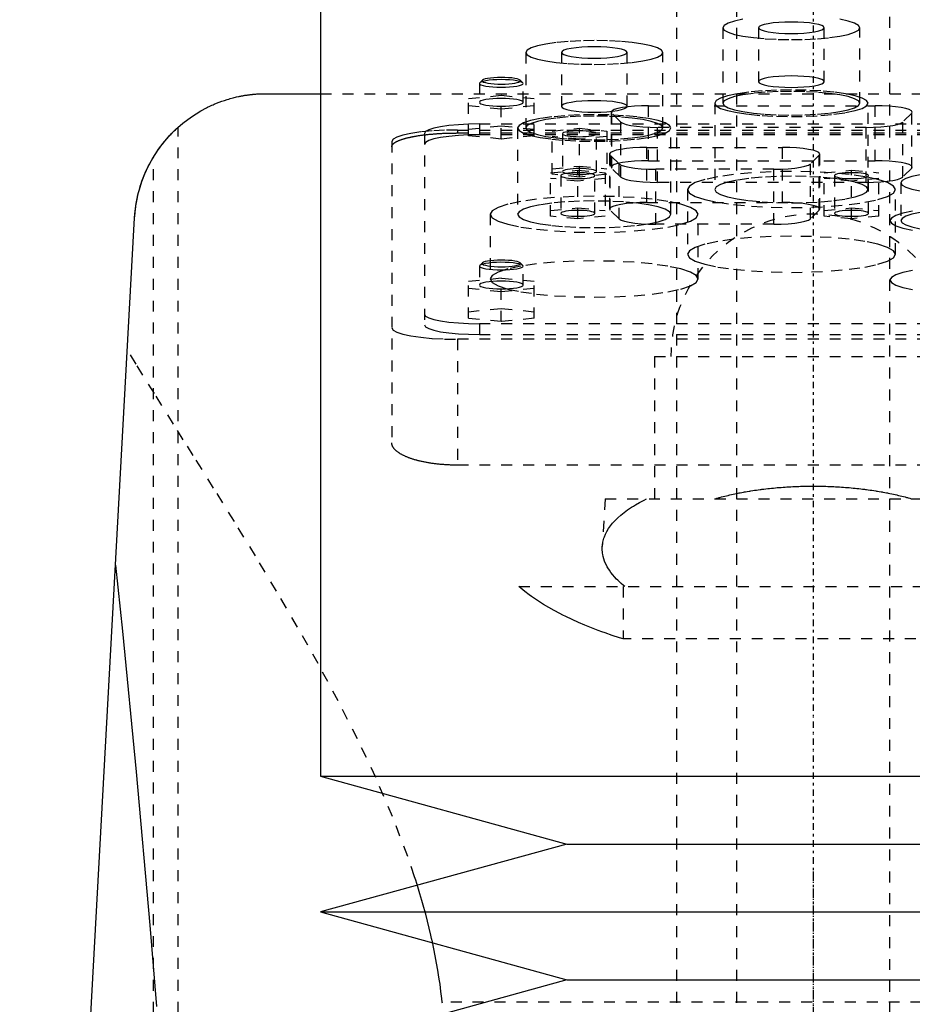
# Model space of a CAD drawing. Extents: x -120 to 120, y -1 to 1168.
# Tile 8 of 10: x -72 to 9, y 688 to 778. Entities that reach past the tile are written whole.
import ezdxf

# ---------------------------------------------------------------- set-up
doc = ezdxf.new("R2010")
doc.units = 0
doc.linetypes.add('CENTER', pattern=[1.5, 0.45, -0.5, 0.05, -0.5])
doc.linetypes.add('DASHED', pattern=[2, 1, -1])
for name, color, linetype in [('AM_0', 7, 'CONTINUOUS'), ('AM_3', 7, 'DASHED'), ('AM_7', 7, 'CENTER')]:
    doc.layers.add(name, color=color, linetype=linetype)

msp = doc.modelspace()

# ---------------------------------------------------------------- linework, layer by layer
at = {"layer": 'AM_0', "color": 7, "linetype": 'CONTINUOUS'}
for p, q in [((-45, 888.75), (-45, 709.2)), ((-50, 771.5), (-45, 771.5)), ((-72.484, 569.6), (-61.982, 760.16)), ((-45, 709.2), (-22.5, 703)), ((-45, 709.2), (45, 709.2)), ((-22.5, 703), (-45, 696.8)), ((-22.5, 703), (22.5, 703)), ((-45, 696.8), (-22.5, 690.6)), ((-45, 696.8), (45, 696.8)), ((-22.5, 690.6), (-45, 684.4)), ((-22.5, 690.6), (22.5, 690.6))]:
    msp.add_line(p, q, dxfattribs=at)
for points in [[(-61.982, 760.16, 0), (-61.956, 760.528, 0), (-61.869, 761.267, 0), (-61.735, 762.006, 0), (-61.651, 762.374, 0), (-61.554, 762.742, 0), (-61.323, 763.472, 0), (-61.044, 764.194, 0), (-60.714, 764.905, 0), (-60.332, 765.603, 0), (-59.898, 766.284, 0), (-59.661, 766.618, 0), (-59.409, 766.948, 0), (-58.862, 767.592, 0), (-58.251, 768.214, 0), (-57.568, 768.812, 0), (-56.802, 769.386, 0), (-55.928, 769.933, 0), (-55.412, 770.21, 0), (-55.319, 770.257, 0), (-55.126, 770.35, 0), (-54.925, 770.443, 0), (-54.822, 770.489, 0), (-54.716, 770.534, 0), (-54.498, 770.625, 0), (-54.271, 770.714, 0), (-54.033, 770.802, 0), (-53.786, 770.887, 0), (-53.528, 770.97, 0), (-53.394, 771.01, 0), (-53.257, 771.049, 0), (-52.973, 771.126, 0), (-52.673, 771.198, 0), (-52.49, 771.239, 0), (-52.437, 771.25, 0), (-52.383, 771.261, 0), (-52.355, 771.267, 0), (-52.327, 771.272, 0), (-52.271, 771.283, 0), (-52.213, 771.294, 0), (-52.154, 771.305, 0), (-52.094, 771.316, 0), (-52.032, 771.327, 0), (-52.001, 771.332, 0), (-51.97, 771.337, 0), (-51.906, 771.348, 0), (-51.841, 771.358, 0), (-51.775, 771.368, 0), (-51.708, 771.378, 0), (-51.641, 771.387, 0), (-51.606, 771.392, 0), (-51.572, 771.397, 0), (-51.502, 771.406, 0), (-51.431, 771.414, 0), (-51.395, 771.419, 0), (-51.359, 771.423, 0), (-51.287, 771.431, 0), (-51.213, 771.438, 0), (-51.176, 771.442, 0), (-51.139, 771.446, 0), (-51.064, 771.453, 0), (-50.988, 771.459, 0), (-50.912, 771.465, 0), (-50.835, 771.471, 0), (-50.757, 771.476, 0), (-50.718, 771.479, 0), (-50.679, 771.481, 0), (-50.6, 771.485, 0), (-50.521, 771.489, 0), (-50.441, 771.492, 0), (-50.362, 771.495, 0), (-50.281, 771.497, 0), (-50.241, 771.498, 0), (-50.201, 771.498, 0), (-50.121, 771.499, 0), (-50.04, 771.5, 0), (-50, 771.5, 0)], [(-60.267, 765.713, 0), (-60.178, 765.857, 0), (-59.993, 766.143, 0), (-59.802, 766.422, 0), (-59.706, 766.557, 0), (-59.609, 766.688, 0), (-59.419, 766.935, 0), (-59.237, 767.16, 0), (-59.067, 767.36, 0), (-58.91, 767.538, 0), (-58.759, 767.702, 0), (-58.687, 767.779, 0), (-58.617, 767.852, 0), (-58.485, 767.986, 0), (-58.366, 768.103, 0), (-58.263, 768.202, 0), (-58.175, 768.284, 0), (-58.105, 768.349, 0), (-58.077, 768.375, 0), (-58.053, 768.397, 0), (-58.019, 768.427, 0), (-58.002, 768.442, 0), (-58, 768.444, 0)], [(-61.982, 760.16, 0), (-61.972, 760.323, 0), (-61.945, 760.648, 0), (-61.909, 760.972, 0), (-61.888, 761.134, 0), (-61.865, 761.295, 0), (-61.812, 761.617, 0), (-61.75, 761.937, 0), (-61.679, 762.255, 0), (-61.6, 762.572, 0), (-61.512, 762.886, 0), (-61.465, 763.042, 0), (-61.416, 763.197, 0), (-61.312, 763.506, 0), (-61.199, 763.812, 0), (-61.077, 764.115, 0), (-60.948, 764.414, 0), (-60.81, 764.709, 0), (-60.738, 764.856, 0), (-60.665, 765.001, 0), (-60.511, 765.289, 0), (-60.35, 765.572, 0), (-60.267, 765.713, 0)], [(-63.73, 728.445, 0), (-63.093, 722.445, 0), (-61.836, 709.583, 0), (-60.603, 695.589, 0), (-59.995, 688.173, 0)]]:
    msp.add_polyline3d(points, dxfattribs=at)
at = {"layer": 'AM_3', "color": 6, "linetype": 'DASHED'}
for p, q in [((-7, 1129.5), (-7, 355.5)), ((7, 355.5), (7, 1129.5)), ((-12.5, 1117.5), (-12.5, 396.5)), ((-8.25, 777.519), (-8.25, 770.625)), ((-5, 777.519), (-5, 772.595)), ((1, 772.595), (1, 777.519)), ((4.25, 770.625), (4.25, 777.519)), ((-26.25, 775.262), (-26.25, 768.368)), ((-23, 775.262), (-23, 770.337)), ((-17, 770.337), (-17, 775.262)), ((-13.75, 768.368), (-13.75, 775.262)), ((-30.5, 772.432), (-30.5, 770.709)), ((-30.223, 772.732), (-30.469, 772.493)), ((-26.531, 772.493), (-26.777, 772.732)), ((-26.5, 770.709), (-26.5, 772.432)), ((-45, 771.5), (45, 771.5)), ((-28.5, 771.32), (-31.5, 771.019)), ((-28.5, 767.359), (-28.5, 771.32)), ((-25.5, 771.019), (-28.5, 771.32)), ((-31.5, 767.66), (-31.5, 771.019)), ((-31.5, 770.417), (-28.5, 770.117)), ((-28.5, 770.117), (-25.5, 770.417)), ((-25.5, 767.66), (-25.5, 771.019)), ((-15.048, 770.404), (5.648, 770.404)), ((-15.048, 765.382), (-15.048, 770.404)), ((-9, 770.625), (-9, 762.747)), ((5, 762.747), (5, 770.625)), ((5.648, 765.382), (5.648, 770.404)), ((-18.448, 769.814), (-18.448, 764.791)), ((-18.396, 764.689), (-18.396, 769.711)), ((-17.585, 768.912), (-18.396, 769.711)), ((8.996, 769.711), (8.185, 768.912)), ((8.996, 764.689), (8.996, 769.711)), ((-31.5, 768.262), (-28.5, 768.563)), ((-30.5, 768.733), (30.5, 768.733)), ((-30.5, 768.733), (-30.5, 767.748)), ((-28.5, 768.563), (-25.5, 768.262)), ((-17.585, 763.89), (-17.585, 768.912)), ((8.185, 763.89), (8.185, 768.912)), ((-58, 569.6), (-58, 768.444)), ((-35.5, 767.865), (-35.5, 750.383)), ((-32.5, 768.182), (-32.5, 767.91)), ((-32.5, 768.182), (32.5, 768.182)), ((-32.5, 767.91), (32.5, 767.91)), ((-28.5, 767.359), (-31.5, 767.66)), ((30.5, 767.748), (-30.5, 767.748)), ((-25.5, 767.66), (-28.5, 767.359)), ((-27, 768.368), (-27, 760.489)), ((-23.85, 768.089), (-21.35, 768.34)), ((-23.85, 764.141), (-23.85, 768.089)), ((-22.9, 767.839), (-22.9, 764.392)), ((-21.35, 768.34), (-18.85, 768.089)), ((-21.35, 763.891), (-21.35, 768.34)), ((-19.8, 764.392), (-19.8, 767.839)), ((-18.85, 768.089), (-18.85, 764.141)), ((-14.237, 763.402), (-14.237, 768.425)), ((4.837, 768.425), (-14.237, 768.425)), ((-13, 760.489), (-13, 768.368)), ((4.837, 763.402), (4.837, 768.425)), ((-38.5, 767.14), (-38.5, 739.634)), ((-21.35, 767.337), (-23.85, 767.588)), ((-18.85, 767.588), (-21.35, 767.337)), ((-18.598, 765.994), (-18.598, 760.971)), ((-18.546, 760.868), (-18.546, 765.891)), ((-17.735, 765.092), (-18.546, 765.891)), ((-15.198, 766.584), (-2.802, 766.584)), ((-15.198, 761.561), (-15.198, 766.584)), ((-2.802, 761.561), (-2.802, 766.584)), ((0.546, 765.891), (-0.265, 765.092)), ((0.546, 760.868), (0.546, 765.891)), ((0.598, 760.971), (0.598, 765.994)), ((-60.267, 569.6), (-60.267, 765.713)), ((-17.735, 760.07), (-17.735, 765.092)), ((-15.048, 765.382), (5.648, 765.382)), ((-0.265, 760.07), (-0.265, 765.092)), ((-24, 764.269), (-21.5, 764.52)), ((-24, 760.321), (-24, 764.269)), ((-23.85, 764.642), (-21.35, 764.893)), ((-21.35, 763.891), (-23.85, 764.141)), ((-21.5, 764.52), (-19, 764.269)), ((-21.5, 760.07), (-21.5, 764.52)), ((-21.35, 764.893), (-18.85, 764.642)), ((-18.85, 764.141), (-21.35, 763.891)), ((-19, 764.269), (-19, 760.321)), ((-17.585, 763.89), (-18.396, 764.689)), ((-14.387, 759.582), (-14.387, 764.604)), ((-3.613, 764.604), (-14.387, 764.604)), ((-3.613, 759.582), (-3.613, 764.604)), ((1, 764.269), (3.5, 764.52)), ((1, 760.321), (1, 764.269)), ((3.5, 764.52), (6, 764.269)), ((3.5, 760.07), (3.5, 764.52)), ((6, 760.321), (6, 764.269)), ((8.996, 764.689), (8.185, 763.89)), ((-21.5, 763.517), (-24, 763.768)), ((-23.05, 764.018), (-23.05, 760.572)), ((-19, 763.768), (-21.5, 763.517)), ((-19.95, 760.572), (-19.95, 764.018)), ((4.837, 763.402), (-14.237, 763.402)), ((3.5, 763.517), (1, 763.768)), ((1.95, 764.018), (1.95, 760.572)), ((6, 763.768), (3.5, 763.517)), ((5.05, 760.572), (5.05, 764.018)), ((8, 763.357), (8, 759.91)), ((-11.5, 762.747), (-11.5, 756.838)), ((7.5, 756.838), (7.5, 762.747)), ((-15.198, 761.561), (-2.802, 761.561)), ((-29.5, 760.489), (-29.5, 754.581)), ((-24, 760.822), (-21.5, 761.073)), ((-21.5, 761.073), (-19, 760.822)), ((-17.735, 760.07), (-18.546, 760.868)), ((-10.5, 754.581), (-10.5, 760.489)), ((0.546, 760.868), (-0.265, 760.07)), ((1, 760.822), (3.5, 761.073)), ((3.5, 761.073), (6, 760.822)), ((-21.5, 760.07), (-24, 760.321)), ((-19, 760.321), (-21.5, 760.07)), ((-3.613, 759.582), (-14.387, 759.582)), ((3.5, 760.07), (1, 760.321)), ((6, 760.321), (3.5, 760.07)), ((-30.223, 756.056), (-30.469, 755.817)), ((-26.531, 755.817), (-26.777, 756.056)), ((-30.469, 755.817), (-30.5, 755.756)), ((-30.5, 755.756), (-30.5, 754.032)), ((-26.5, 754.032), (-26.5, 755.756)), ((-28.5, 754.643), (-31.5, 754.342)), ((-31.5, 750.99), (-31.5, 754.342)), ((-28.5, 750.689), (-28.5, 754.643)), ((-25.5, 754.342), (-28.5, 754.643)), ((-25.5, 750.99), (-25.5, 754.342)), ((-31.5, 753.741), (-28.5, 753.44)), ((-28.5, 753.44), (-25.5, 753.741)), ((-31.5, 751.591), (-28.5, 751.892)), ((-28.5, 751.892), (-25.5, 751.591)), ((-28.5, 750.689), (-31.5, 750.99)), ((-25.5, 750.99), (-28.5, 750.689)), ((30.5, 750.5), (-30.5, 750.5)), ((-30.5, 750.5), (-30.5, 749.515)), ((-32.5, 749.081), (-32.5, 737.586)), ((32.5, 749.081), (-32.5, 749.081)), ((-30.5, 749.515), (30.5, 749.515)), ((-14.5, 747.5), (-14.5, 734.5)), ((-14.5, 747.5), (14.5, 747.5)), ((32.5, 737.586), (-32.5, 737.586)), ((-19, 734.5), (-19.272, 730.154)), ((-19, 734.5), (19, 734.5)), ((-26.891, 726.5), (26.891, 726.5)), ((-17.375, 726.5), (-17.375, 721.733)), ((17.375, 721.733), (-17.375, 721.733)), ((33.888, 688.559), (-33.888, 688.559))]:
    msp.add_line(p, q, dxfattribs=at)
for points in [[(-6.419, 778.287), (-7.197, 778.122), (-7.774, 777.934), (-8.13, 777.731), (-8.25, 777.519), (-8.13, 777.307), (-7.774, 777.104), (-7.197, 776.916), (-6.419, 776.752), (-5.472, 776.617), (-4.392, 776.516), (-3.219, 776.455), (-2, 776.434), (-0.781, 776.455), (0.392, 776.516), (1.472, 776.617), (2.419, 776.752), (3.197, 776.916), (3.774, 777.104), (4.13, 777.307), (4.25, 777.519), (4.13, 777.731), (3.774, 777.934), (3.197, 778.122), (2.419, 778.287)], [(-28.5, 772.78), (-28.89, 772.773), (-29.265, 772.753), (-29.611, 772.721), (-29.914, 772.678), (-30.163, 772.625), (-30.348, 772.565), (-30.462, 772.5), (-30.5, 772.432)], [(-30.5, 772.432), (-30.462, 772.364), (-30.348, 772.299), (-30.163, 772.239), (-29.914, 772.187), (-29.611, 772.143), (-29.265, 772.111), (-28.89, 772.092), (-28.5, 772.085), (-28.11, 772.092), (-27.735, 772.111), (-27.389, 772.143), (-27.086, 772.187), (-26.837, 772.239), (-26.652, 772.299), (-26.538, 772.364), (-26.5, 772.432), (-26.538, 772.5), (-26.652, 772.565), (-26.837, 772.625), (-27.086, 772.678), (-27.389, 772.721), (-27.735, 772.753), (-28.11, 772.773), (-28.5, 772.78)], [(-30.223, 772.732), (-30.25, 772.673), (-30.21, 772.614), (-30.105, 772.557), (-29.939, 772.506), (-29.718, 772.46), (-29.451, 772.423), (-29.147, 772.396), (-28.819, 772.38), (-28.479, 772.375), (-28.139, 772.381), (-27.813, 772.399), (-27.513, 772.427), (-27.251, 772.466), (-27.037, 772.512), (-26.878, 772.564), (-26.781, 772.621), (-26.75, 772.68), (-26.785, 772.739), (-26.886, 772.796), (-27.049, 772.848), (-27.266, 772.894), (-27.531, 772.931), (-27.833, 772.959), (-28.16, 772.977), (-28.5, 772.982)], [(-28.5, 772.982), (-28.846, 772.976), (-29.179, 772.959), (-29.484, 772.93), (-29.751, 772.891), (-29.968, 772.844), (-30.128, 772.79), (-30.223, 772.732)], [(-28.5, 771.056), (-28.89, 771.049), (-29.265, 771.03), (-29.611, 770.998), (-29.914, 770.954), (-30.163, 770.902), (-30.348, 770.842), (-30.462, 770.777), (-30.5, 770.709)], [(-30.5, 770.709), (-30.462, 770.641), (-30.348, 770.576), (-30.163, 770.516), (-29.914, 770.463), (-29.611, 770.42), (-29.265, 770.388), (-28.89, 770.368), (-28.5, 770.362), (-28.11, 770.368), (-27.735, 770.388), (-27.389, 770.42), (-27.086, 770.463), (-26.837, 770.516), (-26.652, 770.576), (-26.538, 770.641), (-26.5, 770.709), (-26.538, 770.777), (-26.652, 770.842), (-26.837, 770.902), (-27.086, 770.954), (-27.389, 770.998), (-27.735, 771.03), (-28.11, 771.049), (-28.5, 771.056)], [(-15.048, 770.404), (-15.703, 770.393), (-16.334, 770.36), (-16.916, 770.307), (-17.429, 770.235), (-17.852, 770.148), (-18.17, 770.048), (-18.371, 769.939), (-18.447, 769.825), (-18.396, 769.711)], [(8.996, 769.711), (9.047, 769.825), (8.971, 769.939), (8.77, 770.048), (8.452, 770.148), (8.029, 770.235), (7.516, 770.307), (6.934, 770.36), (6.303, 770.393), (5.648, 770.404)], [(-30.5, 768.733), (-31.475, 768.716), (-32.413, 768.667), (-33.278, 768.587), (-34.036, 768.479), (-34.657, 768.347), (-35.119, 768.197), (-35.404, 768.034), (-35.5, 767.865)], [(-17.585, 768.912), (-17.402, 768.799), (-17.093, 768.695), (-16.671, 768.603), (-16.152, 768.527), (-15.558, 768.471), (-14.911, 768.436), (-14.237, 768.425)], [(4.837, 768.425), (5.511, 768.436), (6.158, 768.471), (6.752, 768.527), (7.271, 768.603), (7.693, 768.695), (8.002, 768.799), (8.185, 768.912)], [(-32.5, 768.182), (-33.671, 768.162), (-34.796, 768.103), (-35.833, 768.007), (-36.743, 767.877), (-37.489, 767.719), (-38.043, 767.539), (-38.385, 767.344), (-38.5, 767.14)], [(-30.5, 767.748), (-31.475, 767.732), (-32.413, 767.682), (-33.278, 767.602), (-34.036, 767.494), (-34.657, 767.362), (-35.119, 767.212), (-35.404, 767.049), (-35.5, 766.88)], [(-15.198, 766.584), (-15.853, 766.573), (-16.484, 766.54), (-17.066, 766.487), (-17.579, 766.415), (-18.002, 766.327), (-18.32, 766.227), (-18.521, 766.118), (-18.597, 766.005), (-18.546, 765.891)], [(0.546, 765.891), (0.597, 766.005), (0.521, 766.118), (0.32, 766.227), (0.002, 766.327), (-0.421, 766.415), (-0.934, 766.487), (-1.516, 766.54), (-2.147, 766.573), (-2.802, 766.584)], [(-15.048, 765.382), (-15.703, 765.371), (-16.334, 765.338), (-16.916, 765.285), (-17.429, 765.213), (-17.852, 765.125), (-18.17, 765.025), (-18.371, 764.916), (-18.447, 764.803), (-18.396, 764.689)], [(-17.735, 765.092), (-17.552, 764.979), (-17.243, 764.874), (-16.821, 764.782), (-16.302, 764.707), (-15.708, 764.651), (-15.061, 764.616), (-14.387, 764.604)], [(-3.613, 764.604), (-2.939, 764.616), (-2.292, 764.651), (-1.698, 764.707), (-1.179, 764.782), (-0.757, 764.874), (-0.448, 764.979), (-0.265, 765.092)], [(8.996, 764.689), (9.047, 764.803), (8.971, 764.916), (8.77, 765.025), (8.452, 765.125), (8.029, 765.213), (7.516, 765.285), (6.934, 765.338), (6.303, 765.371), (5.648, 765.382)], [(9.757, 764.094), (9.011, 763.936), (8.457, 763.756), (8.115, 763.56), (8, 763.357), (8.115, 763.154), (8.457, 762.958), (9.011, 762.778), (9.757, 762.62)], [(-17.585, 763.89), (-17.402, 763.777), (-17.093, 763.672), (-16.671, 763.58), (-16.152, 763.505), (-15.558, 763.448), (-14.911, 763.414), (-14.237, 763.402)], [(4.837, 763.402), (5.511, 763.414), (6.158, 763.448), (6.752, 763.505), (7.271, 763.58), (7.693, 763.672), (8.002, 763.777), (8.185, 763.89)], [(-15.198, 761.561), (-15.853, 761.55), (-16.484, 761.518), (-17.066, 761.464), (-17.579, 761.392), (-18.002, 761.305), (-18.32, 761.205), (-18.521, 761.096), (-18.597, 760.982), (-18.546, 760.868)], [(0.546, 760.868), (0.597, 760.982), (0.521, 761.096), (0.32, 761.205), (0.002, 761.305), (-0.421, 761.392), (-0.934, 761.464), (-1.516, 761.518), (-2.147, 761.55), (-2.802, 761.561)], [(9.05, 760.77), (8.18, 760.586), (7.533, 760.375), (7.135, 760.147), (7, 759.91), (7.135, 759.673), (7.533, 759.445), (8.18, 759.235), (9.05, 759.051)], [(9.757, 760.647), (9.011, 760.489), (8.457, 760.309), (8.115, 760.113), (8, 759.91), (8.115, 759.707), (8.457, 759.511), (9.011, 759.331), (9.757, 759.173)], [(-17.735, 760.07), (-17.552, 759.957), (-17.243, 759.852), (-16.821, 759.76), (-16.302, 759.684), (-15.708, 759.628), (-15.061, 759.594), (-14.387, 759.582)], [(-3.613, 759.582), (-2.939, 759.594), (-2.292, 759.628), (-1.698, 759.684), (-1.179, 759.76), (-0.757, 759.852), (-0.448, 759.957), (-0.265, 760.07)], [(-30.5, 755.756), (-30.461, 755.688), (-30.347, 755.622), (-30.161, 755.562), (-29.911, 755.51), (-29.606, 755.466), (-29.259, 755.434), (-28.882, 755.415), (-28.49, 755.408), (-28.099, 755.416), (-27.723, 755.436), (-27.378, 755.468), (-27.075, 755.512), (-26.828, 755.565), (-26.646, 755.626), (-26.535, 755.691), (-26.5, 755.759), (-26.543, 755.827), (-26.661, 755.892), (-26.85, 755.952), (-27.103, 756.004), (-27.41, 756.047), (-27.76, 756.078), (-28.138, 756.097), (-28.53, 756.103), (-28.92, 756.095), (-29.295, 756.074), (-29.639, 756.041), (-29.938, 755.997), (-30.183, 755.944), (-30.362, 755.883), (-30.469, 755.817)], [(-30.223, 756.056), (-30.25, 755.996), (-30.21, 755.937), (-30.105, 755.881), (-29.939, 755.829), (-29.718, 755.784), (-29.451, 755.747), (-29.147, 755.72), (-28.819, 755.703), (-28.479, 755.698), (-28.139, 755.705), (-27.813, 755.722), (-27.513, 755.751), (-27.251, 755.789), (-27.037, 755.835), (-26.878, 755.888), (-26.781, 755.945), (-26.75, 756.004), (-26.785, 756.063), (-26.886, 756.12), (-27.049, 756.172), (-27.266, 756.217), (-27.531, 756.255), (-27.833, 756.283), (-28.16, 756.3), (-28.5, 756.306)], [(-28.5, 756.306), (-28.846, 756.3), (-29.179, 756.282), (-29.484, 756.253), (-29.751, 756.214), (-29.968, 756.167), (-30.128, 756.114), (-30.223, 756.056)], [(9.05, 755.353), (8.18, 755.169), (7.533, 754.959), (7.135, 754.731), (7, 754.494), (7.135, 754.257), (7.533, 754.029), (8.18, 753.819), (9.05, 753.634)], [(-35.5, 751.368), (-35.404, 751.199), (-35.119, 751.036), (-34.657, 750.886), (-34.036, 750.754), (-33.278, 750.646), (-32.413, 750.566), (-31.475, 750.517), (-30.5, 750.5)], [(-38.5, 750.123), (-38.385, 749.92), (-38.043, 749.724), (-37.489, 749.544), (-36.743, 749.386), (-35.833, 749.257), (-34.796, 749.16), (-33.671, 749.101), (-32.5, 749.081)], [(-35.5, 750.383), (-35.404, 750.214), (-35.119, 750.051), (-34.657, 749.901), (-34.036, 749.769), (-33.278, 749.662), (-32.413, 749.581), (-31.475, 749.532), (-30.5, 749.515)]]:
    msp.add_lwpolyline(points, dxfattribs=at)
for points in [[(-5, 777.519), (-4.942, 777.418), (-4.772, 777.32), (-4.494, 777.23), (-4.121, 777.151), (-3.667, 777.086), (-3.148, 777.038), (-2.585, 777.008), (-2, 776.998), (-1.415, 777.008), (-0.852, 777.038), (-0.333, 777.086), (0.121, 777.151), (0.494, 777.23), (0.772, 777.32), (0.942, 777.418), (1, 777.519), (0.942, 777.621), (0.772, 777.719), (0.494, 777.809), (0.121, 777.888), (-0.333, 777.952), (-0.852, 778), (-1.415, 778.03), (-2, 778.04), (-2.585, 778.03), (-3.148, 778), (-3.667, 777.952), (-4.121, 777.888), (-4.494, 777.809), (-4.772, 777.719), (-4.942, 777.621)], [(-26.25, 775.262), (-26.13, 775.05), (-25.774, 774.847), (-25.197, 774.659), (-24.419, 774.495), (-23.472, 774.36), (-22.392, 774.259), (-21.219, 774.198), (-20, 774.177), (-18.781, 774.198), (-17.608, 774.259), (-16.528, 774.36), (-15.581, 774.495), (-14.803, 774.659), (-14.226, 774.847), (-13.87, 775.05), (-13.75, 775.262), (-13.87, 775.474), (-14.226, 775.677), (-14.803, 775.865), (-15.581, 776.03), (-16.528, 776.165), (-17.608, 776.265), (-18.781, 776.327), (-20, 776.347), (-21.219, 776.327), (-22.392, 776.265), (-23.472, 776.165), (-24.419, 776.03), (-25.197, 775.865), (-25.774, 775.677), (-26.13, 775.474)], [(-23, 775.262), (-22.942, 775.161), (-22.772, 775.063), (-22.494, 774.973), (-22.121, 774.894), (-21.667, 774.829), (-21.148, 774.781), (-20.585, 774.751), (-20, 774.741), (-19.415, 774.751), (-18.852, 774.781), (-18.333, 774.829), (-17.879, 774.894), (-17.506, 774.973), (-17.228, 775.063), (-17.058, 775.161), (-17, 775.262), (-17.058, 775.364), (-17.228, 775.462), (-17.506, 775.552), (-17.879, 775.631), (-18.333, 775.695), (-18.852, 775.743), (-19.415, 775.773), (-20, 775.783), (-20.585, 775.773), (-21.148, 775.743), (-21.667, 775.695), (-22.121, 775.631), (-22.494, 775.552), (-22.772, 775.462), (-22.942, 775.364)], [(-5, 772.595), (-4.942, 772.493), (-4.772, 772.396), (-4.494, 772.306), (-4.121, 772.227), (-3.667, 772.162), (-3.148, 772.114), (-2.585, 772.084), (-2, 772.074), (-1.415, 772.084), (-0.852, 772.114), (-0.333, 772.162), (0.121, 772.227), (0.494, 772.306), (0.772, 772.396), (0.942, 772.493), (1, 772.595), (0.942, 772.697), (0.772, 772.794), (0.494, 772.885), (0.121, 772.963), (-0.333, 773.028), (-0.852, 773.076), (-1.415, 773.106), (-2, 773.116), (-2.585, 773.106), (-3.148, 773.076), (-3.667, 773.028), (-4.121, 772.963), (-4.494, 772.885), (-4.772, 772.794), (-4.942, 772.697)], [(-9, 770.625), (-8.865, 770.388), (-8.467, 770.16), (-7.82, 769.95), (-6.95, 769.766), (-5.889, 769.615), (-4.679, 769.502), (-3.366, 769.433), (-2, 769.41), (-0.634, 769.433), (0.679, 769.502), (1.889, 769.615), (2.95, 769.766), (3.82, 769.95), (4.467, 770.16), (4.865, 770.388), (5, 770.625), (4.865, 770.863), (4.467, 771.091), (3.82, 771.301), (2.95, 771.485), (1.889, 771.636), (0.679, 771.749), (-0.634, 771.818), (-2, 771.841), (-3.366, 771.818), (-4.679, 771.749), (-5.889, 771.636), (-6.95, 771.485), (-7.82, 771.301), (-8.467, 771.091), (-8.865, 770.863)], [(-8.25, 770.625), (-8.13, 770.414), (-7.774, 770.21), (-7.197, 770.023), (-6.419, 769.858), (-5.472, 769.723), (-4.392, 769.623), (-3.219, 769.561), (-2, 769.54), (-0.781, 769.561), (0.392, 769.623), (1.472, 769.723), (2.419, 769.858), (3.197, 770.023), (3.774, 770.21), (4.13, 770.414), (4.25, 770.625), (4.13, 770.837), (3.774, 771.041), (3.197, 771.228), (2.419, 771.393), (1.472, 771.528), (0.392, 771.628), (-0.781, 771.69), (-2, 771.711), (-3.219, 771.69), (-4.392, 771.628), (-5.472, 771.528), (-6.419, 771.393), (-7.197, 771.228), (-7.774, 771.041), (-8.13, 770.837)], [(-23, 770.337), (-22.942, 770.236), (-22.772, 770.138), (-22.494, 770.048), (-22.121, 769.969), (-21.667, 769.904), (-21.148, 769.856), (-20.585, 769.826), (-20, 769.816), (-19.415, 769.826), (-18.852, 769.856), (-18.333, 769.904), (-17.879, 769.969), (-17.506, 770.048), (-17.228, 770.138), (-17.058, 770.236), (-17, 770.337), (-17.058, 770.439), (-17.228, 770.537), (-17.506, 770.627), (-17.879, 770.706), (-18.333, 770.77), (-18.852, 770.819), (-19.415, 770.848), (-20, 770.858), (-20.585, 770.848), (-21.148, 770.819), (-21.667, 770.77), (-22.121, 770.706), (-22.494, 770.627), (-22.772, 770.537), (-22.942, 770.439)], [(-27, 768.368), (-26.865, 768.13), (-26.467, 767.902), (-25.82, 767.692), (-24.95, 767.508), (-23.889, 767.357), (-22.679, 767.245), (-21.366, 767.175), (-20, 767.152), (-18.634, 767.175), (-17.321, 767.245), (-16.111, 767.357), (-15.05, 767.508), (-14.18, 767.692), (-13.533, 767.902), (-13.135, 768.13), (-13, 768.368), (-13.135, 768.605), (-13.533, 768.833), (-14.18, 769.043), (-15.05, 769.227), (-16.111, 769.378), (-17.321, 769.491), (-18.634, 769.56), (-20, 769.583), (-21.366, 769.56), (-22.679, 769.491), (-23.889, 769.378), (-24.95, 769.227), (-25.82, 769.043), (-26.467, 768.833), (-26.865, 768.605)], [(-26.25, 768.368), (-26.13, 768.156), (-25.774, 767.952), (-25.197, 767.765), (-24.419, 767.6), (-23.472, 767.465), (-22.392, 767.365), (-21.219, 767.303), (-20, 767.282), (-18.781, 767.303), (-17.608, 767.365), (-16.528, 767.465), (-15.581, 767.6), (-14.803, 767.765), (-14.226, 767.952), (-13.87, 768.156), (-13.75, 768.368), (-13.87, 768.579), (-14.226, 768.783), (-14.803, 768.971), (-15.581, 769.135), (-16.528, 769.27), (-17.608, 769.37), (-18.781, 769.432), (-20, 769.453), (-21.219, 769.432), (-22.392, 769.37), (-23.472, 769.27), (-24.419, 769.135), (-25.197, 768.971), (-25.774, 768.783), (-26.13, 768.579)], [(-19.8, 767.839), (-19.83, 767.891), (-19.918, 767.942), (-20.061, 767.988), (-20.254, 768.029), (-20.489, 768.062), (-20.757, 768.087), (-21.048, 768.103), (-21.35, 768.108), (-21.652, 768.103), (-21.943, 768.087), (-22.211, 768.062), (-22.446, 768.029), (-22.639, 767.988), (-22.782, 767.942), (-22.87, 767.891), (-22.9, 767.839), (-22.87, 767.786), (-22.782, 767.736), (-22.639, 767.689), (-22.446, 767.648), (-22.211, 767.615), (-21.943, 767.59), (-21.652, 767.575), (-21.35, 767.57), (-21.048, 767.575), (-20.757, 767.59), (-20.489, 767.615), (-20.254, 767.648), (-20.061, 767.689), (-19.918, 767.736), (-19.83, 767.786)], [(-19.95, 764.018), (-19.98, 764.071), (-20.068, 764.121), (-20.211, 764.168), (-20.404, 764.209), (-20.639, 764.242), (-20.907, 764.267), (-21.198, 764.282), (-21.5, 764.288), (-21.802, 764.282), (-22.093, 764.267), (-22.361, 764.242), (-22.596, 764.209), (-22.789, 764.168), (-22.932, 764.121), (-23.02, 764.071), (-23.05, 764.018), (-23.02, 763.966), (-22.932, 763.915), (-22.789, 763.869), (-22.596, 763.828), (-22.361, 763.795), (-22.093, 763.77), (-21.802, 763.754), (-21.5, 763.749), (-21.198, 763.754), (-20.907, 763.77), (-20.639, 763.795), (-20.404, 763.828), (-20.211, 763.869), (-20.068, 763.915), (-19.98, 763.966)], [(-19.8, 764.392), (-19.83, 764.444), (-19.918, 764.495), (-20.061, 764.541), (-20.254, 764.582), (-20.489, 764.616), (-20.757, 764.641), (-21.048, 764.656), (-21.35, 764.661), (-21.652, 764.656), (-21.943, 764.641), (-22.211, 764.616), (-22.446, 764.582), (-22.639, 764.541), (-22.782, 764.495), (-22.87, 764.444), (-22.9, 764.392), (-22.87, 764.339), (-22.782, 764.289), (-22.639, 764.242), (-22.446, 764.202), (-22.211, 764.168), (-21.943, 764.143), (-21.652, 764.128), (-21.35, 764.123), (-21.048, 764.128), (-20.757, 764.143), (-20.489, 764.168), (-20.254, 764.202), (-20.061, 764.242), (-19.918, 764.289), (-19.83, 764.339)], [(-11.5, 762.747), (-11.317, 762.425), (-10.777, 762.116), (-9.899, 761.831), (-8.718, 761.581), (-7.278, 761.375), (-5.635, 761.223), (-3.853, 761.129), (-2, 761.097), (-0.147, 761.129), (1.635, 761.223), (3.278, 761.375), (4.718, 761.581), (5.899, 761.831), (6.777, 762.116), (7.317, 762.425), (7.5, 762.747), (7.317, 763.069), (6.777, 763.378), (5.899, 763.664), (4.718, 763.914), (3.278, 764.119), (1.635, 764.271), (-0.147, 764.365), (-2, 764.397), (-3.853, 764.365), (-5.635, 764.271), (-7.278, 764.119), (-8.718, 763.914), (-9.899, 763.664), (-10.777, 763.378), (-11.317, 763.069)], [(5.05, 764.018), (5.02, 764.071), (4.932, 764.121), (4.789, 764.168), (4.596, 764.209), (4.361, 764.242), (4.093, 764.267), (3.802, 764.282), (3.5, 764.288), (3.198, 764.282), (2.907, 764.267), (2.639, 764.242), (2.404, 764.209), (2.211, 764.168), (2.068, 764.121), (1.98, 764.071), (1.95, 764.018), (1.98, 763.966), (2.068, 763.915), (2.211, 763.869), (2.404, 763.828), (2.639, 763.795), (2.907, 763.77), (3.198, 763.754), (3.5, 763.749), (3.802, 763.754), (4.093, 763.77), (4.361, 763.795), (4.596, 763.828), (4.789, 763.869), (4.932, 763.915), (5.02, 763.966)], [(-9, 762.747), (-8.865, 762.51), (-8.467, 762.282), (-7.82, 762.072), (-6.95, 761.888), (-5.889, 761.736), (-4.679, 761.624), (-3.366, 761.555), (-2, 761.531), (-0.634, 761.555), (0.679, 761.624), (1.889, 761.736), (2.95, 761.888), (3.82, 762.072), (4.467, 762.282), (4.865, 762.51), (5, 762.747), (4.865, 762.984), (4.467, 763.212), (3.82, 763.422), (2.95, 763.607), (1.889, 763.758), (0.679, 763.87), (-0.634, 763.939), (-2, 763.963), (-3.366, 763.939), (-4.679, 763.87), (-5.889, 763.758), (-6.95, 763.607), (-7.82, 763.422), (-8.467, 763.212), (-8.865, 762.984)], [(-29.5, 760.489), (-29.317, 760.167), (-28.777, 759.858), (-27.899, 759.573), (-26.718, 759.323), (-25.278, 759.118), (-23.635, 758.965), (-21.853, 758.871), (-20, 758.839), (-18.147, 758.871), (-16.365, 758.965), (-14.722, 759.118), (-13.282, 759.323), (-12.101, 759.573), (-11.223, 759.858), (-10.683, 760.167), (-10.5, 760.489), (-10.683, 760.811), (-11.223, 761.12), (-12.101, 761.406), (-13.282, 761.656), (-14.722, 761.861), (-16.365, 762.013), (-18.147, 762.107), (-20, 762.139), (-21.853, 762.107), (-23.635, 762.013), (-25.278, 761.861), (-26.718, 761.656), (-27.899, 761.406), (-28.777, 761.12), (-29.317, 760.811)], [(-27, 760.489), (-26.865, 760.252), (-26.467, 760.024), (-25.82, 759.814), (-24.95, 759.63), (-23.889, 759.478), (-22.679, 759.366), (-21.366, 759.297), (-20, 759.274), (-18.634, 759.297), (-17.321, 759.366), (-16.111, 759.478), (-15.05, 759.63), (-14.18, 759.814), (-13.533, 760.024), (-13.135, 760.252), (-13, 760.489), (-13.135, 760.726), (-13.533, 760.954), (-14.18, 761.164), (-15.05, 761.349), (-16.111, 761.5), (-17.321, 761.612), (-18.634, 761.681), (-20, 761.705), (-21.366, 761.681), (-22.679, 761.612), (-23.889, 761.5), (-24.95, 761.349), (-25.82, 761.164), (-26.467, 760.954), (-26.865, 760.726)], [(-19.95, 760.572), (-19.98, 760.624), (-20.068, 760.675), (-20.211, 760.721), (-20.404, 760.762), (-20.639, 760.795), (-20.907, 760.82), (-21.198, 760.836), (-21.5, 760.841), (-21.802, 760.836), (-22.093, 760.82), (-22.361, 760.795), (-22.596, 760.762), (-22.789, 760.721), (-22.932, 760.675), (-23.02, 760.624), (-23.05, 760.572), (-23.02, 760.519), (-22.932, 760.469), (-22.789, 760.422), (-22.596, 760.381), (-22.361, 760.348), (-22.093, 760.323), (-21.802, 760.308), (-21.5, 760.302), (-21.198, 760.308), (-20.907, 760.323), (-20.639, 760.348), (-20.404, 760.381), (-20.211, 760.422), (-20.068, 760.469), (-19.98, 760.519)], [(5.05, 760.572), (5.02, 760.624), (4.932, 760.675), (4.789, 760.721), (4.596, 760.762), (4.361, 760.795), (4.093, 760.82), (3.802, 760.836), (3.5, 760.841), (3.198, 760.836), (2.907, 760.82), (2.639, 760.795), (2.404, 760.762), (2.211, 760.721), (2.068, 760.675), (1.98, 760.624), (1.95, 760.572), (1.98, 760.519), (2.068, 760.469), (2.211, 760.422), (2.404, 760.381), (2.639, 760.348), (2.907, 760.323), (3.198, 760.308), (3.5, 760.302), (3.802, 760.308), (4.093, 760.323), (4.361, 760.348), (4.596, 760.381), (4.789, 760.422), (4.932, 760.469), (5.02, 760.519)], [(-11.5, 756.838), (-11.317, 756.516), (-10.777, 756.207), (-9.899, 755.922), (-8.718, 755.672), (-7.278, 755.466), (-5.635, 755.314), (-3.853, 755.22), (-2, 755.188), (-0.147, 755.22), (1.635, 755.314), (3.278, 755.466), (4.718, 755.672), (5.899, 755.922), (6.777, 756.207), (7.317, 756.516), (7.5, 756.838), (7.317, 757.16), (6.777, 757.469), (5.899, 757.755), (4.718, 758.005), (3.278, 758.21), (1.635, 758.362), (-0.147, 758.456), (-2, 758.488), (-3.853, 758.456), (-5.635, 758.362), (-7.278, 758.21), (-8.718, 758.005), (-9.899, 757.755), (-10.777, 757.469), (-11.317, 757.16)], [(-29.5, 754.581), (-29.317, 754.259), (-28.777, 753.949), (-27.899, 753.664), (-26.718, 753.414), (-25.278, 753.209), (-23.635, 753.057), (-21.853, 752.963), (-20, 752.931), (-18.147, 752.963), (-16.365, 753.057), (-14.722, 753.209), (-13.282, 753.414), (-12.101, 753.664), (-11.223, 753.949), (-10.683, 754.259), (-10.5, 754.581), (-10.683, 754.903), (-11.223, 755.212), (-12.101, 755.497), (-13.282, 755.747), (-14.722, 755.952), (-16.365, 756.105), (-18.147, 756.199), (-20, 756.23), (-21.853, 756.199), (-23.635, 756.105), (-25.278, 755.952), (-26.718, 755.747), (-27.899, 755.497), (-28.777, 755.212), (-29.317, 754.903)], [(-26.5, 754.032), (-26.538, 754.1), (-26.652, 754.165), (-26.837, 754.225), (-27.086, 754.278), (-27.389, 754.321), (-27.735, 754.353), (-28.11, 754.373), (-28.5, 754.38), (-28.89, 754.373), (-29.265, 754.353), (-29.611, 754.321), (-29.914, 754.278), (-30.163, 754.225), (-30.348, 754.165), (-30.462, 754.1), (-30.5, 754.032), (-30.462, 753.965), (-30.348, 753.899), (-30.163, 753.839), (-29.914, 753.787), (-29.611, 753.744), (-29.265, 753.711), (-28.89, 753.692), (-28.5, 753.685), (-28.11, 753.692), (-27.735, 753.711), (-27.389, 753.744), (-27.086, 753.787), (-26.837, 753.839), (-26.652, 753.899), (-26.538, 753.965)]]:
    msp.add_lwpolyline(points, close=True, dxfattribs=at)
for points in [[(-38.5, 766.644, 0), (-38.5, 766.653, 0), (-38.499, 766.671, 0), (-38.496, 766.689, 0), (-38.495, 766.699, 0), (-38.493, 766.708, 0), (-38.488, 766.726, 0), (-38.482, 766.744, 0), (-38.475, 766.762, 0), (-38.466, 766.781, 0), (-38.456, 766.799, 0), (-38.451, 766.808, 0), (-38.445, 766.818, 0), (-38.433, 766.836, 0), (-38.419, 766.854, 0), (-38.404, 766.873, 0), (-38.388, 766.891, 0), (-38.371, 766.909, 0), (-38.361, 766.919, 0), (-38.352, 766.928, 0), (-38.332, 766.946, 0), (-38.31, 766.964, 0), (-38.299, 766.973, 0), (-38.288, 766.982, 0), (-38.264, 767, 0), (-38.238, 767.018, 0), (-38.225, 767.027, 0), (-38.212, 767.036, 0), (-38.184, 767.054, 0), (-38.155, 767.072, 0), (-38.125, 767.09, 0), (-38.093, 767.107, 0), (-38.06, 767.125, 0), (-38.044, 767.134, 0), (-38.026, 767.142, 0), (-37.991, 767.16, 0), (-37.955, 767.177, 0), (-37.917, 767.194, 0), (-37.878, 767.211, 0), (-37.839, 767.227, 0), (-37.818, 767.236, 0), (-37.797, 767.244, 0), (-37.755, 767.26, 0), (-37.712, 767.277, 0), (-37.668, 767.293, 0), (-37.622, 767.309, 0), (-37.576, 767.325, 0), (-37.552, 767.332, 0), (-37.528, 767.34, 0), (-37.48, 767.356, 0), (-37.43, 767.371, 0), (-37.38, 767.386, 0), (-37.329, 767.401, 0), (-37.277, 767.415, 0), (-37.25, 767.423, 0), (-37.224, 767.43, 0), (-37.17, 767.444, 0), (-37.115, 767.458, 0), (-37.06, 767.472, 0), (-37.004, 767.485, 0), (-36.947, 767.499, 0), (-36.918, 767.505, 0), (-36.89, 767.512, 0), (-36.832, 767.525, 0), (-36.773, 767.537, 0), (-36.743, 767.544, 0), (-36.714, 767.55, 0), (-36.653, 767.562, 0), (-36.592, 767.574, 0), (-36.561, 767.58, 0), (-36.529, 767.586, 0), (-36.466, 767.598, 0), (-36.401, 767.61, 0), (-36.336, 767.621, 0), (-36.269, 767.633, 0), (-36.201, 767.644, 0), (-36.167, 767.65, 0), (-36.133, 767.655, 0), (-36.063, 767.666, 0), (-35.992, 767.677, 0), (-35.921, 767.687, 0), (-35.849, 767.697, 0), (-35.775, 767.708, 0), (-35.738, 767.713, 0), (-35.701, 767.718, 0), (-35.626, 767.727, 0), (-35.551, 767.737, 0), (-35.474, 767.746, 0), (-35.397, 767.755, 0), (-35.319, 767.764, 0), (-35.28, 767.768, 0), (-35.24, 767.772, 0), (-35.161, 767.781, 0), (-35.081, 767.789, 0), (-35.001, 767.796, 0), (-34.919, 767.804, 0), (-34.838, 767.811, 0), (-34.797, 767.815, 0), (-34.756, 767.818, 0), (-34.673, 767.825, 0), (-34.59, 767.832, 0), (-34.506, 767.838, 0), (-34.422, 767.844, 0), (-34.338, 767.85, 0), (-34.296, 767.853, 0), (-34.253, 767.855, 0), (-34.168, 767.861, 0), (-34.083, 767.866, 0), (-34.04, 767.868, 0), (-33.998, 767.87, 0), (-33.912, 767.875, 0), (-33.826, 767.879, 0), (-33.783, 767.881, 0), (-33.74, 767.883, 0), (-33.654, 767.887, 0), (-33.568, 767.89, 0), (-33.482, 767.893, 0), (-33.396, 767.896, 0), (-33.309, 767.898, 0), (-33.266, 767.9, 0), (-33.223, 767.901, 0), (-33.137, 767.903, 0), (-33.052, 767.904, 0), (-32.966, 767.906, 0), (-32.881, 767.907, 0), (-32.795, 767.908, 0), (-32.753, 767.909, 0), (-32.711, 767.909, 0), (-32.626, 767.909, 0), (-32.542, 767.91, 0), (-32.5, 767.91, 0)], [(-33.888, 688.559, 0), (-33.924, 688.887, 0), (-34.003, 689.541, 0), (-34.091, 690.193, 0), (-34.138, 690.518, 0), (-34.187, 690.842, 0), (-34.291, 691.49, 0), (-34.403, 692.135, 0), (-34.523, 692.777, 0), (-34.651, 693.418, 0), (-34.786, 694.056, 0), (-34.856, 694.374, 0), (-34.929, 694.692, 0), (-35.078, 695.326, 0), (-35.235, 695.957, 0), (-35.398, 696.587, 0), (-35.568, 697.215, 0), (-35.744, 697.84, 0), (-35.835, 698.152, 0), (-35.927, 698.464, 0), (-36.116, 699.085, 0), (-36.31, 699.705, 0), (-36.41, 700.014, 0), (-37.036, 701.859, 0), (-38.423, 705.5, 0), (-39.965, 709.079, 0), (-41.63, 712.599, 0), (-43.392, 716.06, 0), (-45.227, 719.464, 0), (-46.165, 721.143, 0), (-47.112, 722.808, 0), (-49.027, 726.088, 0), (-50.953, 729.298, 0), (-52.872, 732.435, 0), (-54.769, 735.491, 0), (-56.627, 738.461, 0), (-57.538, 739.912, 0), (-58.435, 741.339, 0), (-60.178, 744.119, 0), (-61.845, 746.794, 0), (-62.647, 748.09, 0)], [(-32.5, 737.586, 0), (-32.542, 737.586, 0), (-32.627, 737.587, 0), (-32.712, 737.587, 0), (-32.755, 737.588, 0), (-32.797, 737.589, 0), (-32.883, 737.59, 0), (-32.969, 737.593, 0), (-33.055, 737.595, 0), (-33.142, 737.598, 0), (-33.228, 737.601, 0), (-33.271, 737.603, 0), (-33.315, 737.605, 0), (-33.401, 737.61, 0), (-33.488, 737.614, 0), (-33.575, 737.62, 0), (-33.661, 737.625, 0), (-33.748, 737.631, 0), (-33.791, 737.635, 0), (-33.834, 737.638, 0), (-33.92, 737.645, 0), (-34.007, 737.653, 0), (-34.05, 737.656, 0), (-34.092, 737.66, 0), (-34.178, 737.669, 0), (-34.263, 737.678, 0), (-34.306, 737.682, 0), (-34.348, 737.687, 0), (-34.433, 737.697, 0), (-34.517, 737.707, 0), (-34.601, 737.717, 0), (-34.685, 737.728, 0), (-34.768, 737.74, 0), (-34.809, 737.746, 0), (-34.85, 737.751, 0), (-34.932, 737.764, 0), (-35.013, 737.776, 0), (-35.094, 737.789, 0), (-35.174, 737.803, 0), (-35.253, 737.817, 0), (-35.293, 737.824, 0), (-35.332, 737.831, 0), (-35.41, 737.846, 0), (-35.488, 737.861, 0), (-35.564, 737.876, 0), (-35.64, 737.892, 0), (-35.715, 737.908, 0), (-35.752, 737.916, 0), (-35.789, 737.924, 0), (-35.862, 737.941, 0), (-35.935, 737.958, 0), (-36.006, 737.976, 0), (-36.077, 737.993, 0), (-36.146, 738.011, 0), (-36.181, 738.021, 0), (-36.215, 738.03, 0), (-36.282, 738.048, 0), (-36.349, 738.067, 0), (-36.414, 738.086, 0), (-36.479, 738.106, 0), (-36.542, 738.125, 0), (-36.574, 738.135, 0), (-36.605, 738.145, 0), (-36.666, 738.165, 0), (-36.726, 738.185, 0), (-36.755, 738.195, 0), (-36.785, 738.205, 0), (-36.843, 738.226, 0), (-36.901, 738.247, 0), (-36.93, 738.258, 0), (-36.959, 738.269, 0), (-37.015, 738.291, 0), (-37.071, 738.313, 0), (-37.126, 738.335, 0), (-37.181, 738.358, 0), (-37.234, 738.381, 0), (-37.261, 738.393, 0), (-37.287, 738.405, 0), (-37.339, 738.429, 0), (-37.39, 738.453, 0), (-37.44, 738.477, 0), (-37.489, 738.502, 0), (-37.537, 738.527, 0), (-37.561, 738.54, 0), (-37.584, 738.552, 0), (-37.63, 738.578, 0), (-37.675, 738.604, 0), (-37.719, 738.63, 0), (-37.762, 738.656, 0), (-37.804, 738.682, 0), (-37.825, 738.696, 0), (-37.845, 738.709, 0), (-37.885, 738.736, 0), (-37.923, 738.763, 0), (-37.96, 738.791, 0), (-37.996, 738.818, 0), (-38.031, 738.846, 0), (-38.048, 738.86, 0), (-38.065, 738.874, 0), (-38.097, 738.902, 0), (-38.129, 738.93, 0), (-38.159, 738.958, 0), (-38.188, 738.987, 0), (-38.215, 739.015, 0), (-38.228, 739.029, 0), (-38.241, 739.044, 0), (-38.266, 739.073, 0), (-38.29, 739.101, 0), (-38.301, 739.116, 0), (-38.312, 739.13, 0), (-38.334, 739.159, 0), (-38.353, 739.188, 0), (-38.363, 739.203, 0), (-38.372, 739.217, 0), (-38.389, 739.246, 0), (-38.405, 739.275, 0), (-38.42, 739.304, 0), (-38.434, 739.333, 0), (-38.446, 739.362, 0), (-38.452, 739.377, 0), (-38.457, 739.391, 0), (-38.466, 739.42, 0), (-38.475, 739.449, 0), (-38.482, 739.478, 0), (-38.488, 739.506, 0), (-38.493, 739.535, 0), (-38.495, 739.549, 0), (-38.496, 739.563, 0), (-38.499, 739.592, 0), (-38.5, 739.62, 0), (-38.5, 739.634, 0)], [(-9.024, 734.5, 0), (-8.954, 734.521, 0), (-8.813, 734.562, 0), (-8.67, 734.602, 0), (-8.598, 734.622, 0), (-8.526, 734.642, 0), (-8.38, 734.681, 0), (-8.233, 734.719, 0), (-8.084, 734.757, 0), (-7.934, 734.794, 0), (-7.782, 734.831, 0), (-7.706, 734.849, 0), (-7.629, 734.866, 0), (-7.475, 734.902, 0), (-7.32, 734.936, 0), (-7.163, 734.97, 0), (-7.005, 735.002, 0), (-6.846, 735.035, 0), (-6.766, 735.05, 0), (-6.685, 735.066, 0), (-6.524, 735.097, 0), (-6.361, 735.127, 0), (-6.28, 735.141, 0), (-6.198, 735.156, 0), (-6.033, 735.184, 0), (-5.867, 735.212, 0), (-5.784, 735.226, 0), (-5.701, 735.239, 0), (-5.533, 735.265, 0), (-5.365, 735.291, 0), (-5.195, 735.315, 0), (-5.025, 735.339, 0), (-4.854, 735.362, 0), (-4.768, 735.373, 0), (-4.682, 735.384, 0), (-4.51, 735.405, 0), (-4.337, 735.426, 0), (-4.163, 735.446, 0), (-3.989, 735.465, 0), (-3.814, 735.483, 0), (-3.726, 735.491, 0), (-3.638, 735.5, 0), (-3.462, 735.516, 0), (-3.286, 735.532, 0), (-3.109, 735.547, 0), (-2.932, 735.561, 0), (-2.755, 735.574, 0), (-2.666, 735.58, 0), (-2.577, 735.586, 0), (-2.4, 735.598, 0), (-2.222, 735.608, 0), (-2.043, 735.618, 0), (-1.865, 735.627, 0), (-1.687, 735.635, 0), (-1.598, 735.639, 0), (-1.509, 735.642, 0), (-1.331, 735.649, 0), (-1.152, 735.655, 0), (-0.974, 735.659, 0), (-0.797, 735.663, 0), (-0.619, 735.667, 0), (-0.53, 735.668, 0), (-0.442, 735.669, 0), (-0.265, 735.671, 0), (-0.088, 735.671, 0), (0, 735.672, 0), (0.088, 735.671, 0), (0.265, 735.671, 0), (0.442, 735.669, 0), (0.53, 735.668, 0), (0.619, 735.667, 0), (0.797, 735.663, 0), (0.974, 735.659, 0), (1.152, 735.655, 0), (1.331, 735.649, 0), (1.509, 735.642, 0), (1.598, 735.639, 0), (1.687, 735.635, 0), (1.865, 735.627, 0), (2.043, 735.618, 0), (2.222, 735.608, 0), (2.4, 735.598, 0), (2.577, 735.586, 0), (2.666, 735.58, 0), (2.755, 735.574, 0), (2.932, 735.561, 0), (3.109, 735.547, 0), (3.286, 735.532, 0), (3.462, 735.516, 0), (3.638, 735.5, 0), (3.726, 735.491, 0), (3.814, 735.483, 0), (3.989, 735.465, 0), (4.163, 735.446, 0), (4.337, 735.426, 0), (4.51, 735.405, 0), (4.682, 735.384, 0), (4.768, 735.373, 0), (4.854, 735.362, 0), (5.025, 735.339, 0), (5.195, 735.315, 0), (5.365, 735.291, 0), (5.533, 735.265, 0), (5.701, 735.239, 0), (5.784, 735.226, 0), (5.867, 735.212, 0), (6.033, 735.184, 0), (6.198, 735.156, 0), (6.28, 735.141, 0), (6.361, 735.127, 0), (6.524, 735.097, 0), (6.685, 735.066, 0), (6.766, 735.05, 0), (6.846, 735.035, 0), (7.005, 735.002, 0), (7.163, 734.97, 0), (7.32, 734.936, 0), (7.475, 734.902, 0), (7.629, 734.866, 0), (7.706, 734.849, 0), (7.782, 734.831, 0), (7.934, 734.794, 0), (8.084, 734.757, 0), (8.233, 734.719, 0), (8.38, 734.681, 0), (8.526, 734.642, 0), (8.598, 734.622, 0), (8.67, 734.602, 0), (8.813, 734.562, 0), (8.954, 734.521, 0), (9.024, 734.5, 0)], [(-19.272, 730.154, 0), (-19.261, 730.284, 0), (-19.222, 730.541, 0), (-19.162, 730.794, 0), (-19.124, 730.918, 0), (-19.08, 731.043, 0), (-18.977, 731.292, 0), (-18.849, 731.543, 0), (-18.698, 731.795, 0), (-18.522, 732.046, 0), (-18.322, 732.296, 0), (-18.212, 732.421, 0), (-18.096, 732.544, 0), (-17.847, 732.791, 0), (-17.573, 733.034, 0), (-17.275, 733.273, 0), (-16.954, 733.508, 0), (-16.61, 733.739, 0), (-16.429, 733.852, 0), (-16.244, 733.964, 0), (-15.856, 734.183, 0), (-15.449, 734.396, 0), (-15.238, 734.5, 0)], [(-17.213, 726.5, 0), (-17.33, 726.595, 0), (-17.553, 726.788, 0), (-17.764, 726.984, 0), (-17.865, 727.082, 0), (-17.963, 727.181, 0), (-18.148, 727.381, 0), (-18.32, 727.583, 0), (-18.478, 727.787, 0), (-18.622, 727.992, 0), (-18.752, 728.198, 0), (-18.812, 728.301, 0), (-18.868, 728.404, 0), (-18.97, 728.612, 0), (-19.057, 728.819, 0), (-19.129, 729.027, 0), (-19.187, 729.234, 0), (-19.231, 729.44, 0), (-19.247, 729.543, 0), (-19.26, 729.646, 0), (-19.275, 729.85, 0), (-19.276, 730.053, 0), (-19.272, 730.154, 0)], [(-17.375, 721.733, 0), (-17.704, 721.836, 0), (-18.357, 722.048, 0), (-19.001, 722.27, 0), (-19.319, 722.384, 0), (-19.635, 722.499, 0), (-20.256, 722.737, 0), (-20.864, 722.983, 0), (-21.457, 723.236, 0), (-22.035, 723.496, 0), (-22.594, 723.762, 0), (-22.868, 723.898, 0), (-23.136, 724.035, 0), (-23.658, 724.312, 0), (-24.16, 724.594, 0), (-24.642, 724.88, 0), (-25.101, 725.17, 0), (-25.539, 725.463, 0), (-25.75, 725.61, 0), (-25.954, 725.758, 0), (-26.347, 726.054, 0), (-26.716, 726.351, 0), (-26.891, 726.5, 0)], [(-15.411, 569.6, 0), (-15.946, 571.689, 0), (-17.013, 576.081, 0), (-18.076, 580.756, 0), (-18.606, 583.2, 0), (-19.135, 585.714, 0), (-20.19, 590.954, 0), (-21.24, 596.474, 0), (-24.876, 617.984, 0), (-30.944, 662.64, 0), (-33.888, 688.559, 0)]]:
    msp.add_polyline3d(points, dxfattribs=at)
msp.add_arc((0, 747.5), 13, 0, 180, dxfattribs=at)
at = {"layer": 'AM_7', "color": 4, "linetype": 'CENTER'}
for p, q in [((0, 1168.2), (0, 316.8)), ((0, 900.188), (0, 648.562)), ((0, 762.2), (0, 724.8)), ((0, 700.5), (0, 370.5))]:
    msp.add_line(p, q, dxfattribs=at)

doc.saveas('drawing.dxf')
